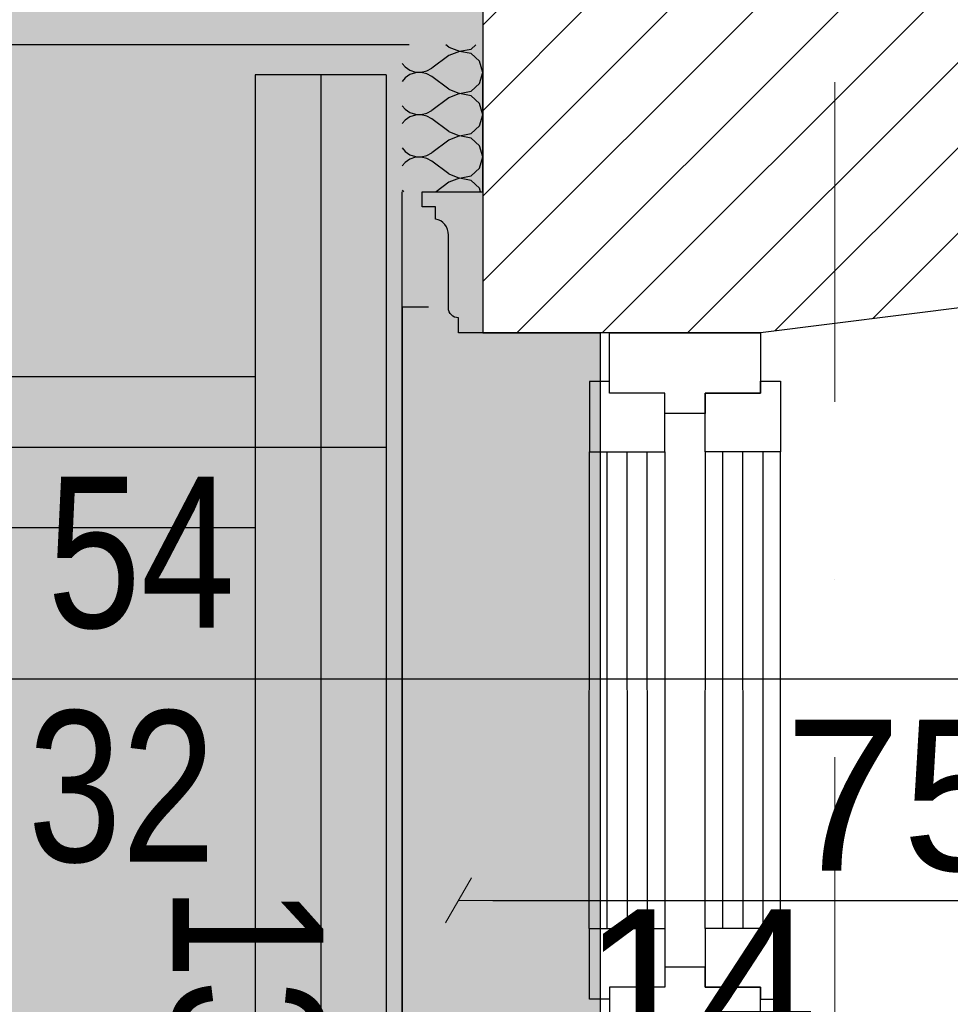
# Model space of a CAD drawing. Header units: millimetres. Extents: x 75999 to 132160, y -108895 to -89040.
# Tile 25 of 61: x 87087 to 88012, y -94586 to -93608. Entities that reach past the tile are written whole.
import ezdxf

# ---------------------------------------------------------------- set-up
doc = ezdxf.new("R2010")
doc.units = ezdxf.units.MM
doc.header["$MEASUREMENT"] = 0
doc.linetypes.add('Dot & Dashed', pattern=[670.277762, 317.5, -176.388889, 0, -176.388874])
for name, color, linetype in [('detalokna', 7, 'Continuous'), ('DIM MALY', 7, 'Continuous'), ('Drawing & Figure', 7, 'Continuous'), ('Nowe_00 ZMIANY', 7, 'Continuous'), ('Nowe_A-OKNA-OPIS', 7, 'Continuous'), ('Nowe_A_okno', 7, 'Continuous'), ('Nowe_Drawing & Figure', 7, 'Continuous'), ('Nowe_Structural - Bearing', 7, 'Continuous'), ('opisy inne', 7, 'Continuous'), ('OSIE', 7, 'Continuous'), ('podwaliny', 7, 'Continuous'), ('Structural - Bearing', 7, 'Continuous'), ('Structural - Grid', 7, 'Continuous'), ('wiezba', 7, 'Continuous')]:
    doc.layers.add(name, color=color, linetype=linetype)
doc.styles.add('STYL_AUTOMATYCZNY_2', font='arial.ttf')
doc.styles.add('STYL_AUTOMATYCZNY_4', font='arial.ttf', dxfattribs={"width": 0.8})
doc.dimstyles.new('STYL_AUTOMATYCZNY__3', dxfattribs={"dimtxt": 150, "dimasz": 34.231941, "dimexe": 0.18, "dimexo": 0.0625, "dimgap": 0, "dimtad": 1, "dimtih": 1, "dimtoh": 1, "dimdec": 0, "dimlfac": 0.1, "dimzin": 0, "dimdsep": 46, "dimtxsty": 'STYL_AUTOMATYCZNY_2', "dimblk": 'ARROWHEAD_2', "dimblk1": 'ARROWHEAD_2', "dimblk2": 'ARROWHEAD_2', "dimcen": 0.09, "dimse1": 1, "dimse2": 1, "dimclrd": 5, "dimclre": 5, "dimclrt": 1, "dimadec": 0, "dimazin": 0, "dimtfac": 1, "dimtdec": 4, "dimtmove": 0, "dimatfit": 3, "dimfxl": 0, "dimtolj": 1, "dimtzin": 0, "dimarcsym": 0})
doc.dimstyles.new('STYL_AUTOMATYCZNY__6', dxfattribs={"dimtxt": 150, "dimasz": 34.231941, "dimexe": 0.18, "dimexo": 0.0625, "dimgap": 0, "dimtad": 1, "dimtih": 1, "dimtoh": 1, "dimdec": 0, "dimlfac": 0.1, "dimzin": 0, "dimdsep": 46, "dimtxsty": 'STYL_AUTOMATYCZNY_2', "dimblk": 'ARROWHEAD_2', "dimblk1": 'ARROWHEAD_2', "dimblk2": 'ARROWHEAD_2', "dimcen": 0.09, "dimse1": 1, "dimse2": 1, "dimclrd": 5, "dimclre": 5, "dimclrt": 1, "dimadec": 0, "dimazin": 0, "dimtfac": 1, "dimtdec": 4, "dimtmove": 2, "dimatfit": 3, "dimfxl": 0, "dimtolj": 1, "dimtzin": 0, "dimarcsym": 0})

# ---------------------------------------------------------------- blocks, each defined once
blk = doc.blocks.new('*X6')
at = {"layer": 'Nowe_Drawing & Figure'}
for p, q in [((87513.66, -93635.13), (87510.62, -93632.85)), ((87513.66, -93635.13), (87524.38, -93639.25)), ((87524.38, -93639.42), (87513.66, -93643.53)), ((87524.38, -93639.25), (87535.65, -93637.12)), ((87535.65, -93641.55), (87524.38, -93639.42)), ((87535.65, -93637.12), (87540.32, -93632.85)), ((87513.66, -93643.53), (87496.86, -93656.13)), ((87544.13, -93649.29), (87535.65, -93641.55)), ((87547.26, -93660.33), (87544.13, -93649.29)), ((87467.26, -93651.42), (87470.1, -93654.84)), ((87470.1, -93654.84), (87474.87, -93658.12)), ((87474.87, -93658.12), (87480.36, -93659.97)), ((87486.15, -93660.25), (87491.79, -93658.94)), ((87491.79, -93658.94), (87496.86, -93656.13)), ((87470.1, -93665.83), (87467.26, -93669.25)), ((87474.87, -93662.55), (87470.1, -93665.83)), ((87480.36, -93660.7), (87474.87, -93662.55)), ((87480.36, -93659.97), (87486.15, -93660.25)), ((87486.15, -93660.42), (87480.36, -93660.7)), ((87491.79, -93661.73), (87486.15, -93660.42)), ((87496.86, -93664.53), (87491.79, -93661.73)), ((87513.66, -93677.13), (87496.86, -93664.53)), ((87544.13, -93671.37), (87547.26, -93660.33)), ((87513.66, -93677.13), (87524.38, -93681.25)), ((87535.65, -93679.12), (87544.13, -93671.37)), ((87513.66, -93685.53), (87496.86, -93698.13)), ((87524.38, -93681.42), (87513.66, -93685.53)), ((87524.38, -93681.25), (87535.65, -93679.12)), ((87535.65, -93683.55), (87524.38, -93681.42)), ((87544.13, -93691.29), (87535.65, -93683.55)), ((87467.26, -93693.42), (87470.1, -93696.84)), ((87470.1, -93696.84), (87474.87, -93700.12)), ((87491.79, -93700.94), (87496.86, -93698.13)), ((87547.26, -93702.33), (87544.13, -93691.29)), ((87470.1, -93707.83), (87467.26, -93711.25)), ((87474.87, -93704.55), (87470.1, -93707.83)), ((87474.87, -93700.12), (87480.36, -93701.97)), ((87480.36, -93702.7), (87474.87, -93704.55)), ((87480.36, -93701.97), (87486.15, -93702.25)), ((87486.15, -93702.42), (87480.36, -93702.7)), ((87486.15, -93702.25), (87491.79, -93700.94)), ((87491.79, -93703.73), (87486.15, -93702.42)), ((87496.86, -93706.53), (87491.79, -93703.73)), ((87513.66, -93719.13), (87496.86, -93706.53)), ((87544.13, -93713.37), (87547.26, -93702.33)), ((87535.65, -93721.12), (87544.13, -93713.37)), ((87513.66, -93727.53), (87496.86, -93740.13)), ((87513.66, -93719.13), (87524.38, -93723.25)), ((87524.38, -93723.42), (87513.66, -93727.53)), ((87524.38, -93723.25), (87535.65, -93721.12)), ((87535.65, -93725.55), (87524.38, -93723.42)), ((87544.13, -93733.29), (87535.65, -93725.55)), ((87467.26, -93735.42), (87470.1, -93738.84)), ((87547.26, -93744.33), (87544.13, -93733.29)), ((87470.1, -93738.84), (87474.87, -93742.12)), ((87474.87, -93746.55), (87470.1, -93749.83)), ((87474.87, -93742.12), (87480.36, -93743.97)), ((87480.36, -93744.7), (87474.87, -93746.55)), ((87480.36, -93743.97), (87486.15, -93744.25)), ((87486.15, -93744.42), (87480.36, -93744.7)), ((87486.15, -93744.25), (87491.79, -93742.94)), ((87491.79, -93745.73), (87486.15, -93744.42)), ((87491.79, -93742.94), (87496.86, -93740.13)), ((87496.86, -93748.53), (87491.79, -93745.73)), ((87544.13, -93755.37), (87547.26, -93744.33)), ((87470.1, -93749.83), (87467.26, -93753.25)), ((87513.66, -93761.13), (87496.86, -93748.53)), ((87535.65, -93763.12), (87544.13, -93755.37)), ((87513.66, -93761.13), (87524.38, -93765.25)), ((87524.38, -93765.42), (87513.66, -93769.53)), ((87524.38, -93765.25), (87535.65, -93763.12)), ((87535.65, -93767.55), (87524.38, -93765.42)), ((87513.66, -93769.53), (87501.06, -93778.99)), ((87544.13, -93775.29), (87535.65, -93767.55)), ((87545.18, -93778.99), (87544.13, -93775.29)), ((87467.26, -93777.42), (87468.57, -93778.99))]:
    blk.add_line(p, q, dxfattribs=at)
blk = doc.blocks.new('ARROWHEAD_2')
at = {"color": 0, "linetype": 'Continuous', "lineweight": 0}
for p, q in [((-0.378, -0.655), (0.378, 0.655)), ((0, 0), (-1, 0))]:
    blk.add_line(p, q, dxfattribs=at)
blk = doc.blocks.new('*D181')
at = {"layer": 'Defpoints', "color": 0}
for p in [(87833.26, -94642.07), (87693.26, -95057.81), (87833.26, -95057.81)]:
    blk.add_point(p, dxfattribs=at)
at = {"layer": 'DIM MALY', "color": 5, "lineweight": -2}
blk.add_line((87727.49, -94642.07), (87799.03, -94642.07), dxfattribs=at)
at = {"layer": 'DIM MALY', "color": 5, "lineweight": -2, "xscale": 34.23194115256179, "yscale": 34.23194115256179, "zscale": 34.23194115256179, "rotation": 180}
blk.add_blockref('ARROWHEAD_2', (87693.26, -94642.07), dxfattribs=at)
at = {"layer": 'DIM MALY', "color": 5, "lineweight": -2, "xscale": 34.23194115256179, "yscale": 34.23194115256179, "zscale": 34.23194115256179}
blk.add_blockref('ARROWHEAD_2', (87833.26, -94642.07), dxfattribs=at)
at = {"layer": 'DIM MALY', "color": 1, "insert": (87763.01, -94566.76), "char_height": 150, "attachment_point": 5, "style": 'STYL_AUTOMATYCZNY_2'}
blk.add_mtext('\\A1;14', dxfattribs=at)
blk = doc.blocks.new('*D229')
at = {"layer": 'Defpoints', "color": 0}
for p in [(87523.26, -93610.3), (88273.26, -93987.98), (88273.26, -94482.85)]:
    blk.add_point(p, dxfattribs=at)
at = {"layer": 'DIM MALY', "color": 5, "lineweight": -2}
blk.add_line((87557.49, -94482.85), (88239.03, -94482.85), dxfattribs=at)
at = {"layer": 'DIM MALY', "color": 5, "lineweight": -2, "xscale": 34.23194115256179, "yscale": 34.23194115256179, "zscale": 34.23194115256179, "rotation": 180}
blk.add_blockref('ARROWHEAD_2', (87523.26, -94482.85), dxfattribs=at)
at = {"layer": 'DIM MALY', "color": 5, "lineweight": -2, "xscale": 34.23194115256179, "yscale": 34.23194115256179, "zscale": 34.23194115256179}
blk.add_blockref('ARROWHEAD_2', (88273.26, -94482.85), dxfattribs=at)
at = {"layer": 'DIM MALY', "color": 1, "insert": (87963.64, -94379.28), "char_height": 150, "attachment_point": 5, "style": 'STYL_AUTOMATYCZNY_2'}
blk.add_mtext('\\A1;75', dxfattribs=at)

msp = doc.modelspace()

# ---------------------------------------------------------------- hatches: boundary and pattern name
at = {"layer": 'Drawing & Figure'}
h = msp.add_hatch(dxfattribs=at)
h.set_pattern_fill('Common_Brick_0001', color=256, style=0, pattern_type=2)
h.set_pattern_definition([(45, (0, 0), (-42.426407, 42.426407), [])])
h.paths.add_polyline_path([(87547.26, -93778.99), (87547.26, -93918.99), (87823.26, -93918.99), (88273.26, -93862.85), (88273.26, -93782.85), (91703.26, -93782.85), (91703.26, -94482.85), (91703.26, -97341), (91703.26, -98112.85), (91554.14, -98112.85), (91554.14, -98242.85), (91554.14, -98502.85), (91644.14, -98502.85), (91644.14, -98860.53), (91644.14, -98887.13), (91671.19, -98887.13), (91671.19, -98912.85), (91774.14, -98912.85), (91774.17, -98862.85), (91784.14, -98862.85), (91784.14, -98532.85), (92084.14, -98532.85), (92084.14, -98041.03), (92084.14, -98041), (92016.71, -98041), (91846.77, -98041), (91847.84, -97341), (91852.19, -94482.85), (91853.26, -93781.95), (91983.53, -93781.95), (92075.13, -93397.77), (92075.13, -93255.22), (92061.79, -93135.22), (92052.25, -93135.22, -0.383982), (92016.76, -93099.89), (92004.44, -93099.89), (92004.44, -93084.89, 1.205804), (91956.59, -93052.7), (91941.81, -93052.7), (91941.81, -93035.22), (91859.15, -93035.22), (90033.34, -93035.22), (89950.68, -93035.22), (89950.68, -93052.7), (89935.91, -93052.7, 0.263086), (89912.92, -93035.22), (89904.99, -93035.22, 0.761796), (89897.48, -93091.29), (89897.48, -93106.14), (89450.68, -93106.14), (89003.88, -93106.14), (89003.88, -93091.29, 0.761796), (88996.37, -93035.22), (88988.44, -93035.22, 0.263086), (88965.45, -93052.7), (88950.68, -93052.7), (88950.68, -93035.22), (87547.26, -93035.22), (87547.26, -93660.96)])
h.paths.add_polyline_path([(91854.14, -98374.74), (91714.14, -98374.74), (91714.14, -98365.25), (91847.92, -98234.74), (91854.14, -98234.74)], flags=0)
at = {"layer": 'Nowe_00 ZMIANY'}
msp.add_hatch(color=256, dxfattribs=at).paths.add_polyline_path([(80832.37, -93582.85), (87547.26, -93582.85), (87547.26, -93918.99), (87664.14, -93918.99), (87664.14, -94628.99), (87547.26, -94628.99), (87547.26, -94768.99), (87547.26, -95942.8), (87664.14, -95942.8), (87664.14, -97452.8), (80832.37, -97452.8)])

# ---------------------------------------------------------------- linework, layer by layer
at = {"layer": 'detalokna'}
msp.add_line((87474.14, -93632.85), (80878.44, -93632.85), dxfattribs=at)
msp.add_lwpolyline([(87493.26, -93893.45), (87467.12, -93893.45), (87467.12, -94639.91), (87493.26, -94639.91)], dxfattribs=at)
at = {"layer": 'Nowe_00 ZMIANY', "flags": 128}
msp.add_lwpolyline([(80832.37, -93582.85), (87547.26, -93582.85), (87547.26, -93918.99), (87664.14, -93918.99), (87664.14, -94628.99), (87547.26, -94628.99), (87547.26, -94768.99), (87547.26, -95942.8), (87664.14, -95942.8), (87664.14, -97452.8), (80832.37, -97452.8)], close=True, dxfattribs=at)
at = {"layer": 'Nowe_A-OKNA-OPIS'}
msp.add_line((88162.84, -94263.19), (86957.68, -94263.19), dxfattribs=at)
at = {"layer": 'Nowe_A_okno'}
for points in [[(87673.27, -93919.05), (87823.26, -93918.99), (87823.29, -93978.98), (87768.29, -93979), (87768.3, -93999), (87728.3, -93999.02), (87728.29, -93979.02), (87673.3, -93979.04)], [(87653.32, -94037.24), (87728.32, -94037.21), (87728.29, -93979.02), (87673.3, -93979.04), (87673.29, -93967.24), (87653.29, -93967.25)], [(87843.31, -94037.17), (87768.31, -94037.2), (87768.29, -93979), (87823.29, -93978.98), (87823.28, -93967.18), (87843.28, -93967.17)], [(87653.23, -94510.86), (87728.23, -94510.84), (87728.25, -94569.03), (87673.25, -94569.05), (87673.26, -94580.85), (87653.26, -94580.86)], [(87843.22, -94510.79), (87768.22, -94510.82), (87768.24, -94569.02), (87823.24, -94568.99), (87823.24, -94580.79), (87843.24, -94580.79)], [(87673.27, -94629.05), (87823.26, -94628.99), (87823.24, -94568.99), (87768.24, -94569.02), (87768.24, -94549.02), (87728.24, -94549.03), (87728.25, -94569.03), (87673.25, -94569.05)]]:
    msp.add_lwpolyline(points, close=True, dxfattribs=at)
for points in [[(87653.15, -94510.86), (87653.32, -94037.24)], [(87670.47, -94037.23), (87670.65, -94510.86)], [(87690.47, -94037.23), (87690.65, -94510.86)], [(87710.47, -94037.22), (87710.65, -94510.86)], [(87728.32, -94037.21), (87728.14, -94510.86)], [(87768.31, -94037.2), (87768.14, -94510.86)], [(87785.46, -94037.19), (87785.64, -94510.86)], [(87805.46, -94037.18), (87805.64, -94510.86)], [(87825.46, -94037.18), (87825.64, -94510.86)], [(87843.13, -94510.86), (87843.31, -94037.17)]]:
    msp.add_lwpolyline(points, dxfattribs=at)
at = {"layer": 'Nowe_Structural - Bearing'}
msp.add_line((87467.26, -94768.99), (87467.26, -93778.99), dxfattribs=at)
at = {"layer": 'OSIE'}
for p, q in [((87386.28, -93662.85), (87386.28, -97433.56)), ((87451.28, -94032.8), (81417.17, -94032.8))]:
    msp.add_line(p, q, dxfattribs=at)
at = {"layer": 'podwaliny'}
for p, q in [((87321.28, -93962.8), (86602.91, -93962.8)), ((87321.28, -94112.8), (86602.91, -94112.8))]:
    msp.add_line(p, q, dxfattribs=at)
at = {"layer": 'Structural - Bearing'}
for p, q in [((87547.26, -93035.22), (87547.26, -93660.96)), ((88273.26, -93862.85), (87823.26, -93918.99)), ((87823.26, -93918.99), (87547.26, -93918.99))]:
    msp.add_line(p, q, dxfattribs=at)
msp.add_lwpolyline([(87547.26, -93918.99), (87523.26, -93918.99), (87523.26, -93903.99, -0.436052), (87513.26, -93894.23), (87513.26, -93821.86, 0.371445), (87500.26, -93805.99), (87500.26, -93793.99), (87487.26, -93793.99), (87487.26, -93778.99), (87547.26, -93778.99), (87547.26, -93663.44)], format="xyb", dxfattribs=at)
at = {"layer": 'Structural - Grid', "linetype": 'Dot & Dashed', "lineweight": 15}
msp.add_line((87897.26, -107395.07), (87897.26, -90541.93), dxfattribs=at)
at = {"layer": 'wiezba'}
for p, q in [((87321.28, -93662.85), (87321.28, -97433.56)), ((87451.28, -93662.85), (87321.28, -93662.85)), ((87451.28, -93662.85), (87451.28, -97433.56))]:
    msp.add_line(p, q, dxfattribs=at)

# ---------------------------------------------------------------- block references
at = {"layer": 'Nowe_Drawing & Figure'}
msp.add_blockref('*X6', (0, 0), dxfattribs=at)

# ---------------------------------------------------------------- texts
at = {"layer": 'Nowe_A-OKNA-OPIS', "char_height": 150, "attachment_point": 5, "style": 'STYL_AUTOMATYCZNY_4'}
for s, insert in [('\\A1;{\\pqc;\\fArial|b0|i0|c238|p0;\\W0.800000;54}', (87207.71, -94138.01)), ('\\A1;{\\pqc;\\fArial|b0|i0|c238|p0;\\W0.800000;32}', (87188.4, -94370.48))]:
    msp.add_mtext(s, dxfattribs=dict(at, insert=insert))
at = {"layer": 'opisy inne', "insert": (87313.02, -94696.31), "char_height": 150, "attachment_point": 5, "rotation": 270, "style": 'STYL_AUTOMATYCZNY_4'}
msp.add_mtext('\\A1;{\\pqc;\\fArial|b0|i0|c238|p0;\\W0.800000;13x17}', dxfattribs=at)

# ---------------------------------------------------------------- dimensions: what is measured, and where the dimension line sits
at = {"layer": 'DIM MALY'}
for base, p1, p2, dimstyle, picture, middle in [((88273.26, -94482.85), (87523.26, -93610.3), (88273.26, -93987.98), 'STYL_AUTOMATYCZNY__6', '*D229', (87963.64, -94379.28)), ((87833.26, -94642.07), (87693.26, -95057.81), (87833.26, -95057.81), 'STYL_AUTOMATYCZNY__3', '*D181', (87763.01, -94642.07))]:
    dim = msp.add_linear_dim(base=base, p1=p1, p2=p2, dimstyle=dimstyle, dxfattribs=at)
    dim.commit()
    dim.dimension.update_dxf_attribs({"geometry": picture, "text_midpoint": middle, "dimtype": 160})

doc.saveas('drawing.dxf')
